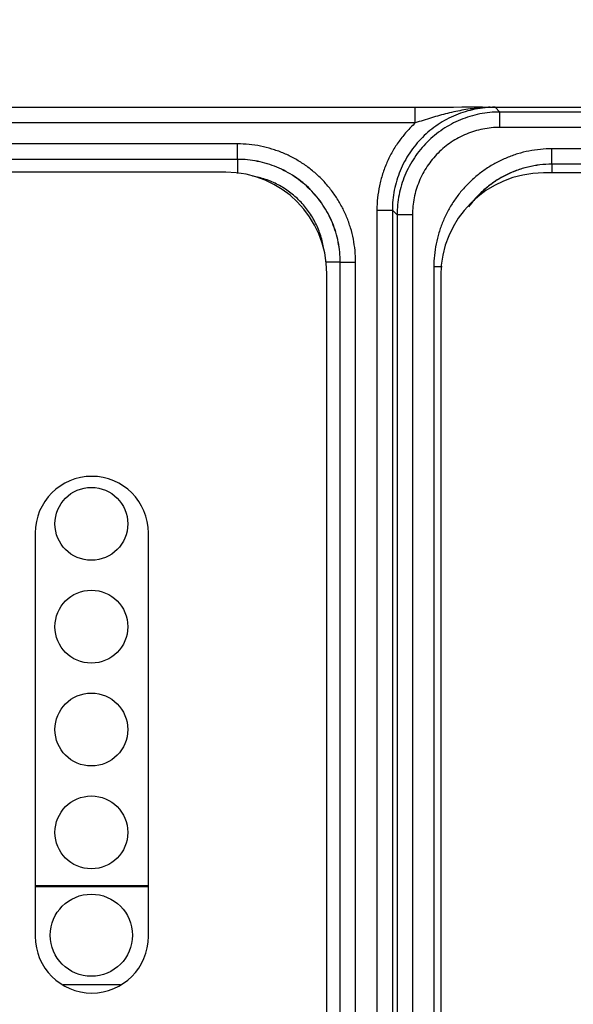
# Model space of a CAD drawing. Header units: inches. Extents: x 0 to 34, y 0 to 22.
# Tile 87 of 128: x 12.602 to 13.141, y 18.06 to 19.018. Entities that reach past the tile are written whole.
import ezdxf

# ---------------------------------------------------------------- set-up
doc = ezdxf.new("R2010")
doc.units = ezdxf.units.IN
doc.header["$LTSCALE"] = 1.87
doc.header["$MEASUREMENT"] = 0
doc.layers.get('0').update_dxf_attribs({"linetype": 'CONTINUOUS'})
doc.layers.add('02___PRT_ALL_AXES', color=7, linetype='CONTINUOUS')
doc.layers.add('DIMENSIONS', color=7, linetype='CONTINUOUS')
doc.styles.get("Standard").update_dxf_attribs({"font": 'txt', "width": 0.8})
doc.dimstyles.new('DIMSTYLE_3', dxfattribs={"dimtxt": 0.125, "dimasz": 0.18, "dimexe": 0.125, "dimexo": 0.0625, "dimgap": 0.03125, "dimtad": 0, "dimtih": 1, "dimtoh": 1, "dimzin": 0, "dimdsep": 46, "dimtxsty": 'STANDARD', "dimblk": '_FILLED', "dimblk1": '_FILLED', "dimblk2": '_FILLED', "dimcen": 0.09, "dimazin": 0, "dimtp": 0.01, "dimtm": 0.01, "dimtfac": 1, "dimtofl": 0, "dimtmove": 0, "dimatfit": 3, "dimldrblk": '_FILLED', "dimfxl": 1, "dimtolj": 1, "dimtzin": 0, "dimarcsym": 0})

# ---------------------------------------------------------------- blocks, each defined once
blk = doc.blocks.new('*D52')
at = {"layer": 'DIMENSIONS', "color": 2, "linetype": 'CONTINUOUS'}
blk.add_line((12.58874, 18.13404), (12.58874, 19.62004), dxfattribs=at)
at = {"layer": 'DIMENSIONS', "color": 2, "linetype": 'CONTINUOUS', "insert": (12.52624, 19.68254), "char_height": 0.125, "width": 1.225, "attachment_point": 1, "rotation": 90, "line_spacing_factor": 0.9}
blk.add_mtext('17.84{\\ftxt.shx;\\W1.000000;\\H0.125000; }[.702]', dxfattribs=at)
blk = doc.blocks.new('_FILLED')
at = {"color": 0, "linetype": 'BYBLOCK'}
blk.add_solid([(0, 0), (-1, 0.1736), (-1, -0.1736)], dxfattribs=at)

msp = doc.modelspace()

# ---------------------------------------------------------------- linework, layer by layer
at = {"color": 7, "linetype": 'CONTINUOUS'}
for p, q in [((12.98719, 18.93215), (11.98643, 18.93215)), ((12.98719, 18.91715), (12.98719, 18.93215)), ((13.03251, 18.93237), (13.02433, 18.9323)), ((13.04327, 18.93246), (13.03251, 18.93237)), ((13.05221, 18.93254), (13.04327, 18.93246)), ((13.0527, 18.93254), (13.05221, 18.93254)), ((13.05221, 18.93254), (13.06013, 18.93244)), ((13.0527, 18.93254), (24.72495, 18.93254)), ((13.06013, 18.93244), (13.06492, 18.93241)), ((13.06492, 18.93241), (13.06952, 18.9278)), ((13.06952, 18.91281), (13.06952, 18.9278)), ((15.88524, 18.9278), (13.06952, 18.9278)), ((12.98719, 18.91715), (11.98643, 18.91715)), ((15.88524, 18.91281), (13.06952, 18.91281)), ((12.81423, 18.89676), (12.04679, 18.89676)), ((12.81423, 18.88177), (12.81423, 18.89676)), ((13.12024, 18.87704), (13.12024, 18.89203)), ((15.74954, 18.89203), (13.12024, 18.89203)), ((12.81423, 18.88177), (12.04679, 18.88177)), ((12.81419, 18.88174), (12.04683, 18.88174)), ((12.81423, 18.88177), (12.81419, 18.88174)), ((12.81419, 18.88174), (12.81419, 18.86801)), ((13.12024, 18.87704), (13.12027, 18.877)), ((15.74954, 18.87704), (13.12024, 18.87704)), ((13.12027, 18.877), (13.12027, 18.86856)), ((15.7495, 18.877), (13.12027, 18.877)), ((12.80272, 18.8693), (12.06217, 18.8693)), ((12.94993, 18.83242), (12.94993, 15.5047)), ((12.94993, 18.83242), (12.96493, 18.83242)), ((12.96493, 18.83242), (12.96493, 15.5047)), ((12.96493, 18.83242), (12.96953, 18.82782)), ((12.96953, 18.82782), (12.96953, 15.5093)), ((12.98453, 18.82782), (12.96953, 18.82782)), ((12.98453, 18.82782), (12.98453, 15.5093)), ((12.91413, 18.7818), (12.89991, 18.7818)), ((12.91417, 18.78183), (12.91413, 18.7818)), ((12.91413, 15.55378), (12.91413, 18.7818)), ((12.91417, 15.55374), (12.91417, 18.78183)), ((12.91417, 18.78183), (12.92916, 18.78183)), ((12.92916, 15.55374), (12.92916, 18.78183)), ((13.00531, 18.7771), (13.00531, 15.56002)), ((13.01331, 18.7771), (13.00531, 18.7771)), ((12.90114, 15.56737), (12.90114, 18.77087)), ((12.72752, 18.17537), (12.61729, 18.17537)), ((12.61729, 18.17478), (12.72752, 18.17478)), ((12.64457, 18.07931), (12.70023, 18.07931))]:
    msp.add_line(p, q, dxfattribs=at)
msp.add_lwpolyline([(13.02433, 18.9323), (13.01488, 18.93224), (13.00969, 18.93221), (13.00422, 18.93219), (12.99848, 18.93217), (12.99252, 18.93216), (12.98719, 18.93215)], dxfattribs=at)
for centre, radius, start, end in [((13.06566, 18.75564), 0.17689, 94.34701, 94.89665), ((13.06556, 18.75687), 0.17566, 94.18757, 94.34653), ((13.0655, 18.75775), 0.17477, 93.75433, 94.18779), ((13.06516, 18.76352), 0.169, 91.70512, 93.76698), ((12.80272, 18.77087), 0.09843, 0, 90)]:
    msp.add_arc(centre, radius, start, end, dxfattribs=at)
for points, knots in [([(13.06492, 18.93241), (13.06164, 18.93241), (13.0551, 18.93209), (13.04538, 18.93064), (13.03584, 18.92826), (13.02659, 18.92495), (13.0177, 18.92075), (13.00927, 18.91569), (13.00138, 18.90984), (12.9941, 18.90324), (12.9875, 18.89596), (12.98164, 18.88806), (12.97659, 18.87963), (12.97239, 18.87075), (12.96908, 18.86149), (12.96669, 18.85196), (12.96525, 18.84224), (12.96493, 18.83569), (12.96493, 18.83242)], [0, 0, 0, 0, 0.062501, 0.125001, 0.187501, 0.250001, 0.312501, 0.375, 0.4375, 0.499999, 0.562499, 0.624998, 0.687497, 0.749997, 0.812496, 0.874996, 0.937498, 1, 1, 1, 1]), ([(13.06952, 18.9278), (13.06625, 18.9278), (13.0597, 18.92748), (13.04998, 18.92604), (13.04045, 18.92365), (13.03119, 18.92034), (13.02231, 18.91614), (13.01388, 18.91109), (13.00599, 18.90523), (12.9987, 18.89863), (12.9921, 18.89135), (12.98625, 18.88346), (12.9812, 18.87503), (12.977, 18.86614), (12.97369, 18.85689), (12.9713, 18.84736), (12.96986, 18.83764), (12.96953, 18.83109), (12.96953, 18.82782)], [0, 0, 0, 0, 0.0625, 0.125, 0.1875, 0.25, 0.3125, 0.375, 0.4375, 0.5, 0.5625, 0.625, 0.6875, 0.75, 0.812499, 0.874999, 0.9375, 1, 1, 1, 1]), ([(13.05056, 18.93188), (13.04787, 18.93165), (13.04251, 18.93107), (13.03452, 18.92985), (13.02657, 18.92832), (13.01866, 18.92649), (13.01078, 18.92441), (13.00027, 18.92136), (12.99242, 18.91885), (12.98719, 18.91715)], [0, 0, 0, 0, 0.123968, 0.247841, 0.371889, 0.496292, 0.621208, 0.746779, 1, 1, 1, 1]), ([(12.98719, 18.91715), (12.98426, 18.91447), (12.97869, 18.9088), (12.97126, 18.89948), (12.96483, 18.88944), (12.95947, 18.87879), (12.95524, 18.86764), (12.95219, 18.85611), (12.95034, 18.84433), (12.94993, 18.83639), (12.94993, 18.83242)], [0, 0, 0, 0, 0.125, 0.249997, 0.374997, 0.499995, 0.624994, 0.749995, 0.874995, 1, 1, 1, 1]), ([(13.06952, 18.91281), (13.06674, 18.91281), (13.06117, 18.91253), (13.05291, 18.91131), (13.04481, 18.90928), (13.03694, 18.90646), (13.02939, 18.90289), (13.02222, 18.8986), (13.01551, 18.89362), (13.00932, 18.88801), (13.00371, 18.88182), (12.99874, 18.87511), (12.99444, 18.86795), (12.99087, 18.8604), (12.98806, 18.85253), (12.98603, 18.84443), (12.9848, 18.83616), (12.98453, 18.8306), (12.98453, 18.82782)], [0, 0, 0, 0, 0.0625, 0.125, 0.1875, 0.25, 0.3125, 0.375, 0.4375, 0.5, 0.5625, 0.624999, 0.687499, 0.749999, 0.812499, 0.874999, 0.9375, 1, 1, 1, 1]), ([(12.92916, 18.78183), (12.92916, 18.78559), (12.92879, 18.79312), (12.92713, 18.80429), (12.92439, 18.81525), (12.92059, 18.82589), (12.91576, 18.8361), (12.90995, 18.8458), (12.90322, 18.85487), (12.89564, 18.86324), (12.88727, 18.87083), (12.87819, 18.87756), (12.8685, 18.88336), (12.85829, 18.88819), (12.84765, 18.892), (12.83669, 18.89474), (12.82551, 18.8964), (12.81799, 18.89676), (12.81423, 18.89676)], [0, 0, 0, 0, 0.062501, 0.125, 0.1875, 0.25, 0.312499, 0.374999, 0.437499, 0.499998, 0.562498, 0.624998, 0.687498, 0.749997, 0.812497, 0.874998, 0.937498, 1, 1, 1, 1]), ([(13.12024, 18.89203), (13.11648, 18.89203), (13.10895, 18.89166), (13.09778, 18.89001), (13.08682, 18.88726), (13.07618, 18.88346), (13.06597, 18.87863), (13.05627, 18.87282), (13.0472, 18.8661), (13.03883, 18.85851), (13.03124, 18.85014), (13.02451, 18.84106), (13.01871, 18.83137), (13.01388, 18.82116), (13.01007, 18.81052), (13.00733, 18.79956), (13.00567, 18.78839), (13.00531, 18.78086), (13.00531, 18.7771)], [0, 0, 0, 0, 0.062501, 0.125, 0.1875, 0.25, 0.312499, 0.374999, 0.437499, 0.499998, 0.562498, 0.624998, 0.687498, 0.749997, 0.812497, 0.874998, 0.937498, 1, 1, 1, 1]), ([(12.91413, 18.7818), (12.91413, 18.78507), (12.91381, 18.79161), (12.91237, 18.80133), (12.90998, 18.81085), (12.90667, 18.8201), (12.90247, 18.82898), (12.89742, 18.83741), (12.89157, 18.8453), (12.88497, 18.85258), (12.87769, 18.85918), (12.8698, 18.86503), (12.86138, 18.87008), (12.8525, 18.87428), (12.84325, 18.87759), (12.83372, 18.87997), (12.824, 18.88141), (12.81746, 18.88174), (12.81419, 18.88174)], [0, 0, 0, 0, 0.0625, 0.124999, 0.187499, 0.249999, 0.312499, 0.374999, 0.437499, 0.499999, 0.5625, 0.625, 0.6875, 0.75, 0.8125, 0.875, 0.9375, 1, 1, 1, 1]), ([(12.91417, 18.78183), (12.91417, 18.7851), (12.91385, 18.79165), (12.91241, 18.80137), (12.91003, 18.8109), (12.90672, 18.82015), (12.90252, 18.82903), (12.89747, 18.83746), (12.89162, 18.84535), (12.88503, 18.85263), (12.87775, 18.85923), (12.86985, 18.86508), (12.86143, 18.87013), (12.85254, 18.87433), (12.84329, 18.87763), (12.83376, 18.88002), (12.82404, 18.88145), (12.8175, 18.88177), (12.81423, 18.88177)], [0, 0, 0, 0, 0.0625, 0.124999, 0.187499, 0.249999, 0.312499, 0.374998, 0.437498, 0.499998, 0.562498, 0.624998, 0.687498, 0.749998, 0.812498, 0.874998, 0.937499, 1, 1, 1, 1]), ([(13.12024, 18.87704), (13.1163, 18.87704), (13.10841, 18.87658), (13.09676, 18.87449), (13.08543, 18.87104), (13.07458, 18.86629), (13.06438, 18.86028), (13.05495, 18.85311), (13.04644, 18.84488), (13.04145, 18.83875), (13.03915, 18.83556)], [0, 0, 0, 0, 0.125001, 0.249999, 0.374999, 0.499999, 0.624999, 0.749999, 0.875, 1, 1, 1, 1]), ([(13.12027, 18.877), (13.11636, 18.877), (13.10853, 18.87654), (13.09696, 18.87448), (13.08757, 18.87164), (13.08031, 18.86873), (13.07323, 18.86539), (13.06477, 18.86045), (13.05694, 18.85455), (13.05113, 18.8493), (13.04564, 18.84373), (13.04189, 18.83919), (13.03958, 18.83603)], [0, 0, 0, 0, 0.124988, 0.249971, 0.374958, 0.437478, 0.499999, 0.624985, 0.749972, 0.812493, 0.875013, 1, 1, 1, 1]), ([(12.89819, 18.79446), (12.89753, 18.79883), (12.89553, 18.80749), (12.89054, 18.81983), (12.8837, 18.83125), (12.87515, 18.84147), (12.86512, 18.85023), (12.85385, 18.85732), (12.84161, 18.86257), (12.833, 18.86476), (12.82865, 18.86551)], [0, 0, 0, 0, 0.124999, 0.249999, 0.374999, 0.5, 0.625, 0.75, 0.875, 1, 1, 1, 1])]:
    msp.add_open_spline(points, degree=3, knots=knots, dxfattribs=at)
at = {"layer": '02___PRT_ALL_AXES', "color": 7, "linetype": 'CONTINUOUS'}
for p, q in [((15.73195, 18.86856), (13.11195, 18.86856)), ((13.01195, 18.76856), (13.01195, 15.56856)), ((12.61729, 18.5184), (12.61729, 18.12627)), ((12.72752, 18.12627), (12.72752, 18.5184))]:
    msp.add_line(p, q, dxfattribs=at)
for centre, radius in [((12.67194, 18.52734), 0.03543), ((12.67194, 18.42734), 0.03543), ((12.67194, 18.32734), 0.03543), ((12.67194, 18.22734), 0.03543), ((12.67194, 18.12734), 0.03996)]:
    msp.add_circle(centre, radius, dxfattribs=at)
for centre, radius, start, end in [((13.11195, 18.76856), 0.1, 90, 180), ((12.6724, 18.5184), 0.05512, 0, 180), ((12.6724, 18.12627), 0.05512, 180, 360)]:
    msp.add_arc(centre, radius, start, end, dxfattribs=at)

# ---------------------------------------------------------------- dimensions: what is measured, and where the dimension line sits
at = {"layer": 'DIMENSIONS', "color": 2, "linetype": 'CONTINUOUS'}
dim = msp.add_ordinate_dim(feature_location=(12.58874, 18.13404), offset=(0, 1.486), dtype=1, origin=(11.88644, 18.07154), dimstyle='DIMSTYLE_3', dxfattribs=at)
dim.commit()
dim.dimension.update_dxf_attribs({"geometry": '*D52', "text_midpoint": (12.58874, 20.29504)})

doc.saveas('drawing.dxf')
